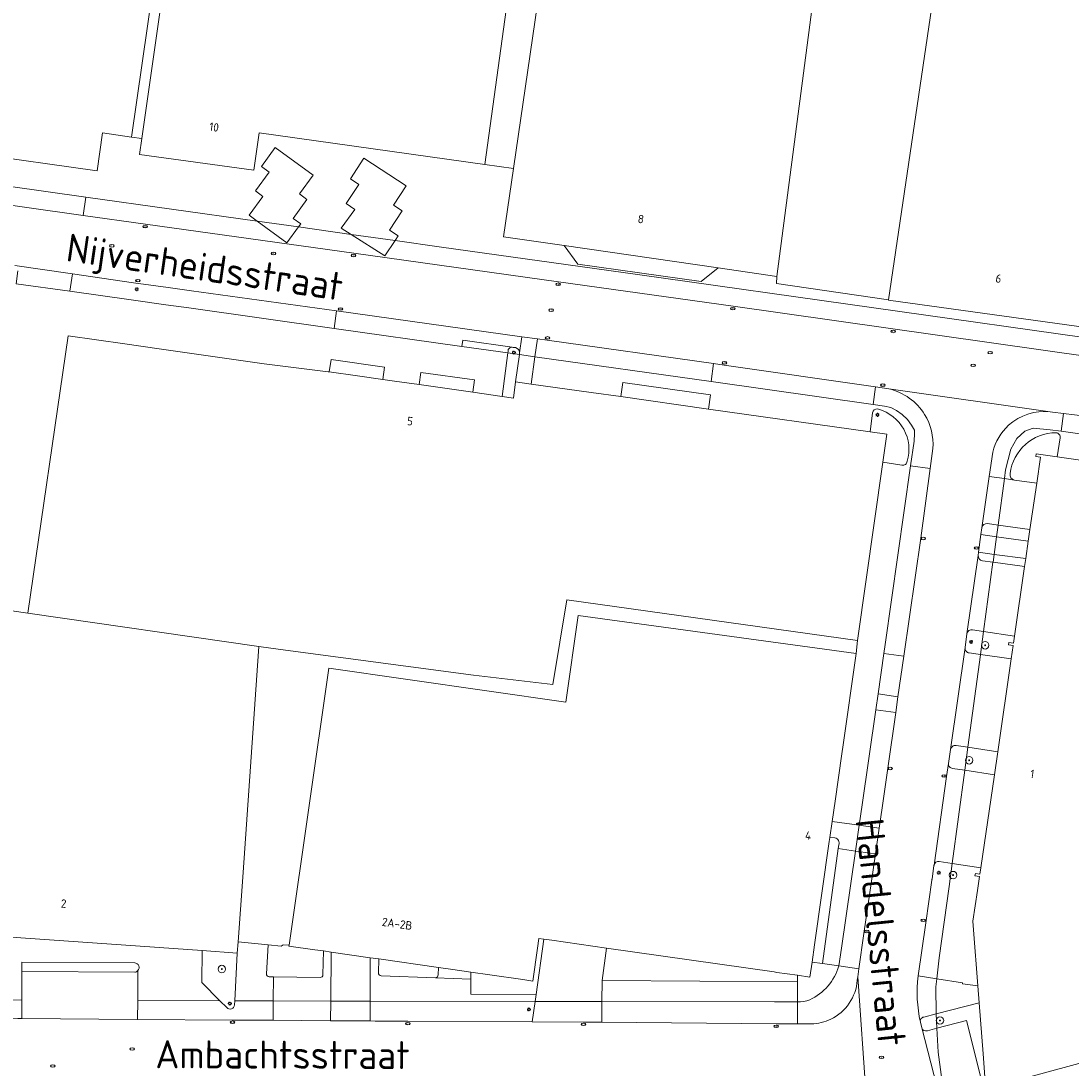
# Model space of a CAD drawing. Header units: metres. Extents: x 92650 to 117222, y 425801 to 461092.
# Tile 92 of 146: x 115638 to 115750, y 426248 to 426360. Entities that reach past the tile are written whole.
import ezdxf
from ezdxf.enums import TextEntityAlignment as Align

# ---------------------------------------------------------------- set-up
doc = ezdxf.new("R2010")
doc.units = ezdxf.units.M
doc.layers.get('0').update_dxf_attribs({"color": 253, "linetype": 'CONTINUOUS', "lineweight": 15})
for name, color, linetype, lineweight in [('B-WE-GR-BEPLANTING_CULTUUR_BODEMBEDEKKER-GV', 253, 'CONTINUOUS', 15), ('B-WE-GR-BEPLANTING_CULTUUR_HEESTERS-GV', 253, 'CONTINUOUS', 15), ('B-WE-GR-BOOM-S', 253, 'CONTINUOUS', 15), ('B-WE-IE-MEUBILAIR-S', 253, 'CONTINUOUS', 15), ('B-WE-OG-BEBOUWING-GV', 253, 'CONTINUOUS', 15), ('B-WE-OG-BEBOUWING-T18', 253, 'CONTINUOUS', 15), ('B-WE-OG-BEBOUWING_LUIFEL-GV', 253, 'CONTINUOUS', 15), ('B-WE-OG-TERREIN_ERF-GV', 253, 'CONTINUOUS', 15), ('B-WE-OG-TOPOGRAFIE-T18', 7, 'CONTINUOUS', 15), ('B-WE-VH-HALFVERHARDING_GRIND-GV', 253, 'CONTINUOUS', 15), ('B-WE-VH-OPENVERHARDING_BETONSTRAATSTEEN-GV', 253, 'CONTINUOUS', 15), ('B-WE-VH-OPENVERHARDING_TEGEL-GV', 253, 'CONTINUOUS', 15)]:
    doc.layers.add(name, color=color, linetype=linetype, lineweight=lineweight)
doc.styles.add('NLCS-ISO', font='NLCS-ISO.ttf')
doc.styles.add('NLCS-ISO-M200-T18', font='NLCS-ISO.ttf', dxfattribs={"height": 0.36})

# ---------------------------------------------------------------- blocks, each defined once
blk = doc.blocks.new('SIE-MEUBILAIR_PAAL_LICHTMAST-SO')
for points in [[(-0.62, 0), (-1, 0)], [(-0.71, 0.71), (-0.44, 0.44)], [(0, 1), (0, 0.62)], [(0.44, 0.44), (0.71, 0.71)], [(1, 0), (0.62, 0)], [(-0.71, -0.71), (-0.44, -0.44)], [(0, -0.62), (0, -1)], [(0.44, -0.44), (0.71, -0.71)]]:
    blk.add_lwpolyline(points)
blk.add_circle((0, 0), 0.5)
blk = doc.blocks.new('SIE-MEUBILAIR_PUT_KOLK-SO')
blk.add_ellipse((0, 0), major_axis=(1.25, 0), ratio=0.54)
at = {"style": 'NLCS-ISO'}
blk.add_text('klk', height=0.75, dxfattribs=at).set_placement((0.03, 0), align=Align.MIDDLE_CENTER)
blk = doc.blocks.new('SIE-MEUBILAIR_PUT_RIOOLPUT-SO')
blk.add_ellipse((0, 0), major_axis=(1.25, 0), ratio=0.54)
at = {"style": 'NLCS-ISO'}
blk.add_text('ri', height=0.75, dxfattribs=at).set_placement((-0.04, 0.07), align=Align.MIDDLE_CENTER)
blk = doc.blocks.new('SGR-BOOM_GBKN-SO')
at = {"linetype": 'ByBlock', "lineweight": 18}
h = blk.add_hatch(color=0, dxfattribs=at)
h.dxf.hatch_style = 1
edge = h.paths.add_edge_path()
edge.add_arc((0, 0), 0.25, 0, 360)
at = {"color": 0, "linetype": 'ByBlock', "lineweight": 18}
for radius in [2, 0.25]:
    blk.add_circle((0, 0), radius, dxfattribs=at)
at = {"color": 0, "linetype": 'ByBlock', "lineweight": 18, "style": 'NLCS-ISO'}
blk.add_attdef('SOORT', (2.5, 0), '', height=1.5, dxfattribs=at)

msp = doc.modelspace()

# ---------------------------------------------------------------- linework, layer by layer
at = {"layer": 'B-WE-GR-BEPLANTING_CULTUUR_BODEMBEDEKKER-GV', "transparency": 33554687, "flags": 128}
for points in [[(115690.06, 426325.12), (115690.039, 426324.966), (115691.275, 426324.791), (115691.299, 426324.967)], [(115690.862, 426325.535), (115690.734, 426325.543), (115690.606, 426325.551)], [(115729.021, 426318.541), (115728.771, 426316.52), (115730.56, 426316.267), (115730.138, 426313.276)], [(115729.68, 426318.936), (115729.596, 426318.976)], [(115744.213, 426311.366), (115746.596, 426311.041), (115746.999, 426313.822), (115746.51, 426313.893), (115746.549, 426314.16), (115748.79, 426313.84), (115749.114, 426315.883)], [(115730.138, 426313.276), (115732.172, 426312.953)], [(115739.135, 426294.932), (115738.931, 426293.44)], [(115740.921, 426295.165), (115739.739, 426295.344)], [(115739.383, 426292.878), (115740.592, 426292.702)], [(115737.372, 426282.537), (115737.166, 426281.05)], [(115737.602, 426280.519), (115738.905, 426280.324), (115739.238, 426282.776), (115737.967, 426282.965)], [(115738.905, 426280.324), (115742.072, 426279.849), (115742.428, 426282.301), (115739.238, 426282.776)], [(115660.816, 426255.216), (115660.838, 426255.651), (115661.103, 426260.763), (115657.358, 426261.026), (115657.297, 426257.607), (115659.253, 426255.657), (115659.98, 426254.932)], [(115735.924, 426252.718), (115739.073, 426253.535), (115740.878, 426246.464), (115741.134, 426246.525), (115740.863, 426250), (115740.438, 426255.448), (115735.861, 426254.271)], [(115735.924, 426252.718), (115735.861, 426254.271), (115734.509, 426253.924)], [(115734.153, 426253.377), (115734.297, 426252.765)], [(115734.904, 426252.453), (115735.924, 426252.718)]]:
    msp.add_lwpolyline(points, dxfattribs=at)
at = {"layer": 'B-WE-GR-BEPLANTING_CULTUUR_BODEMBEDEKKER-GV', "transparency": 33554687}
for points in [[(115690.606, 426325.551, 0.5597133), (115690.06, 426325.12)], [(115691.299, 426324.967, 0.3511149), (115690.862, 426325.535)], [(115729.596, 426318.976, 0.4019429), (115729.021, 426318.541)], [(115732.744, 426313.378, 0.4203115), (115729.68, 426318.936)], [(115748.673, 426316.43, 0.3806864), (115743.761, 426312.064)], [(115749.114, 426315.883, 0.4412123), (115748.673, 426316.43)], [(115732.172, 426312.953, 0.4485037), (115732.744, 426313.378)], [(115743.761, 426312.064, 0.410263), (115744.213, 426311.366)], [(115739.739, 426295.344, 0.3975756), (115739.135, 426294.932)], [(115738.931, 426293.44, 0.4261561), (115739.383, 426292.878)], [(115737.967, 426282.965, 0.4195056), (115737.372, 426282.537)], [(115737.166, 426281.05, 0.4414767), (115737.602, 426280.519)], [(115659.98, 426254.932, 0.6504252), (115660.816, 426255.216)], [(115734.509, 426253.924, 0.0925583), (115734.348, 426253.849)], [(115734.348, 426253.849, 0.2846938), (115734.153, 426253.377)], [(115734.297, 426252.765, 0.4122873), (115734.904, 426252.453)]]:
    msp.add_lwpolyline(points, format="xyb", dxfattribs=at)
at = {"layer": 'B-WE-GR-BEPLANTING_CULTUUR_BODEMBEDEKKER-GV', "transparency": 33554687, "flags": 128}
msp.add_lwpolyline([(115743.618, 426293.992), (115744.112, 426293.92), (115744.22, 426294.667), (115740.921, 426295.165), (115740.592, 426292.702), (115743.867, 426292.225), (115744.074, 426293.653), (115743.579, 426293.725)], close=True, dxfattribs=at)
at = {"layer": 'B-WE-GR-BEPLANTING_CULTUUR_HEESTERS-GV', "transparency": 33554687, "flags": 128}
msp.add_lwpolyline([(115690.626, 426320.142), (115690.871, 426321.878), (115691.275, 426324.791), (115690.039, 426324.966), (115689.414, 426320.314)], close=True, dxfattribs=at)
msp.add_lwpolyline([(115650.134, 426259.719), (115638.075, 426259.799), (115638.075, 426258.799), (115650.139, 426258.715)], dxfattribs=at)
at = {"layer": 'B-WE-GR-BEPLANTING_CULTUUR_HEESTERS-GV', "transparency": 33554687}
for points in [[(115650.481, 426258.885, 0.6223282), (115650.134, 426259.719)], [(115650.139, 426258.715, 0.1990622), (115650.481, 426258.885)]]:
    msp.add_lwpolyline(points, format="xyb", dxfattribs=at)
at = {"layer": 'B-WE-OG-BEBOUWING-GV', "transparency": 33554687, "flags": 128}
for points in [[(115608.161, 426349.184), (115611.262, 426348.749), (115618.746, 426347.699), (115618.943, 426349.066), (115623.932, 426348.348), (115623.818, 426347.558), (115626.594, 426347.172), (115630.83, 426346.582), (115632.921, 426346.291), (115646.128, 426344.454), (115646.682, 426348.498), (115649.797, 426348.049), (115655.543, 426387.907), (115604.35, 426395.187), (115603.928, 426395.247), (115597.675, 426350.661)], [(115687.568, 426345.127), (115692.444, 426380.557), (115656.278, 426385.61), (115650.901, 426347.894), (115650.659, 426346.199), (115662.879, 426344.503), (115663.445, 426348.512)], [(115696.046, 426336.443), (115712.515, 426334.053), (115718.811, 426333.139), (115724.622, 426377.517), (115711.011, 426379.502), (115710.973, 426379.241), (115710.655, 426379.287), (115704.444, 426380.189), (115696.004, 426381.415), (115690.651, 426344.702), (115689.583, 426337.381)], [(115754.195, 426327.349), (115759.971, 426366.873), (115749.399, 426368.408), (115749.729, 426371.211), (115743.537, 426372.089), (115743.144, 426369.317), (115736.596, 426370.267), (115730.734, 426330.63), (115730.731, 426330.608)], [(115690.626, 426320.142), (115689.414, 426320.314), (115686.281, 426320.759), (115680.56, 426321.572), (115677.922, 426321.947), (115676.661, 426322.126), (115673.953, 426322.511), (115670.94, 426322.94), (115670.818, 426322.957), (115663.995, 426323.79), (115652.757, 426325.402), (115649.067, 426325.931), (115643.03, 426326.797), (115638.713, 426297.135), (115663.418, 426293.559), (115665.727, 426293.249), (115686.354, 426290.484), (115694.847, 426289.508), (115696.342, 426298.562), (115727.448, 426294.205), (115730.138, 426313.276), (115730.56, 426316.267), (115728.771, 426316.52), (115711.507, 426318.961), (115702.109, 426320.29), (115698.944, 426320.737), (115692.532, 426321.643), (115690.871, 426321.878)], [(115697.563, 426296.866), (115696.239, 426287.616), (115670.893, 426291.247), (115666.649, 426261.614), (115666.635, 426261.515), (115669.398, 426261.119), (115670.307, 426260.989), (115671.149, 426260.869), (115675.307, 426260.273), (115676.249, 426260.138), (115682.62, 426259.226), (115683.915, 426259.041), (115686.096, 426258.728), (115688.116, 426258.438), (115691.643, 426257.925), (115692.714, 426257.769), (115693.195, 426261.287), (115693.339, 426262.34), (115693.904, 426262.259), (115694.755, 426262.138), (115700.607, 426261.302), (115718.509, 426258.745), (115718.815, 426258.701), (115721.009, 426258.394), (115722.35, 426258.206), (115722.577, 426259.796), (115722.844, 426261.663), (115724.419, 426272.695), (115724.482, 426273.133), (115724.727, 426274.851), (115725.038, 426277.025), (115725.758, 426282.063), (115725.9, 426283.059), (115727.295, 426292.826)]]:
    msp.add_lwpolyline(points, close=True, dxfattribs=at)
for points in [[(115755.002, 426312.952), (115748.79, 426313.84), (115746.549, 426314.16), (115746.51, 426313.893), (115746.999, 426313.822), (115746.596, 426311.041), (115745.875, 426306.071), (115745.696, 426304.839), (115745.424, 426302.967), (115745.303, 426302.131), (115744.22, 426294.667), (115744.112, 426293.92), (115743.618, 426293.992), (115743.579, 426293.725), (115744.074, 426293.653), (115743.867, 426292.225), (115742.428, 426282.301), (115742.072, 426279.849), (115740.627, 426269.884), (115740.529, 426269.209), (115740.034, 426269.281), (115739.995, 426269.014), (115740.494, 426268.956), (115740.263, 426267.447), (115739.759, 426264.162), (115739.83, 426263.256), (115740.297, 426257.266), (115740.438, 426255.448), (115740.863, 426250), (115741.134, 426246.525)], [(115638.713, 426297.135), (115626.937, 426298.84), (115626.928, 426298.779), (115626.655, 426294.542), (115624.506, 426264.652), (115624.412, 426263.338), (115625.208, 426263.282), (115628.208, 426263.072), (115657.358, 426261.026), (115661.103, 426260.763), (115661.201, 426261.968), (115661.686, 426268.878), (115663.418, 426293.559)], [(115743.207, 426246.797), (115754.919, 426250)]]:
    msp.add_lwpolyline(points, dxfattribs=at)
at = {"layer": 'B-WE-OG-BEBOUWING_LUIFEL-GV', "transparency": 33554687, "flags": 128}
for points in [[(115670.94, 426322.94), (115673.953, 426322.511), (115676.661, 426322.126), (115676.849, 426323.444), (115671.128, 426324.258)], [(115686.281, 426320.759), (115686.469, 426322.077), (115680.748, 426322.891), (115680.56, 426321.572)], [(115711.507, 426318.961), (115711.72, 426320.467), (115702.322, 426321.795), (115702.109, 426320.29)]]:
    msp.add_lwpolyline(points, close=True, dxfattribs=at)
at = {"layer": 'B-WE-OG-TERREIN_ERF-GV', "transparency": 33554687, "flags": 128}
for points in [[(115597.675, 426350.661), (115603.928, 426395.247), (115604.35, 426395.187), (115655.543, 426387.907), (115649.797, 426348.049)], [(115650.901, 426347.894), (115656.278, 426385.61), (115692.444, 426380.557), (115687.568, 426345.127)], [(115690.651, 426344.702), (115696.004, 426381.415), (115704.444, 426380.189), (115710.655, 426379.287), (115710.973, 426379.241), (115711.011, 426379.502), (115724.622, 426377.517), (115718.811, 426333.139)], [(115730.734, 426330.63), (115736.596, 426370.267), (115743.144, 426369.317), (115743.537, 426372.089), (115749.729, 426371.211), (115749.399, 426368.408), (115759.971, 426366.873), (115754.195, 426327.349)], [(115754.195, 426327.349), (115730.731, 426330.608), (115730.734, 426330.63), (115718.76, 426332.402), (115718.811, 426333.139), (115712.515, 426334.053), (115710.724, 426332.591), (115697.51, 426334.453), (115696.046, 426336.443), (115689.583, 426337.381), (115690.651, 426344.702), (115687.568, 426345.127), (115663.445, 426348.512), (115662.879, 426344.503), (115650.659, 426346.199), (115650.901, 426347.894), (115649.797, 426348.049), (115646.682, 426348.498), (115646.128, 426344.454), (115632.921, 426346.291)], [(115663.243, 426339.058), (115667.648, 426338.441), (115667.89, 426338.773), (115667.081, 426339.361), (115668.55, 426341.384), (115667.741, 426341.971), (115669.21, 426343.994), (115665.164, 426346.932), (115663.695, 426344.91)], [(115632.525, 426343.363), (115644.902, 426341.628), (115663.243, 426339.058), (115662.375, 426339.689), (115663.844, 426341.712), (115663.035, 426342.299), (115664.504, 426344.322), (115663.695, 426344.91)], [(115667.648, 426338.441), (115673.28, 426337.652)], [(115677.979, 426336.993), (115682.948, 426336.297), (115703.907, 426333.352), (115754.44, 426326.238), (115828.069, 426315.873), (115828.545, 426319.422), (115833.479, 426318.761), (115833.636, 426319.991), (115832.388, 426320.248)], [(115626.937, 426298.84), (115638.713, 426297.135), (115643.03, 426326.797), (115649.067, 426325.931), (115652.757, 426325.402), (115663.995, 426323.79), (115670.818, 426322.957), (115670.94, 426322.94), (115673.953, 426322.511), (115676.661, 426322.126), (115677.922, 426321.947), (115680.56, 426321.572), (115686.281, 426320.759), (115689.414, 426320.314), (115690.039, 426324.966), (115685.119, 426325.66), (115671.467, 426327.586), (115655.927, 426329.778), (115653.451, 426330.127), (115649.745, 426330.65), (115643.206, 426331.56), (115637.451, 426332.36)], [(115692.938, 426324.556), (115692.532, 426321.643), (115698.944, 426320.737), (115702.109, 426320.29), (115711.507, 426318.961), (115728.771, 426316.52), (115729.021, 426318.541)], [(115727.295, 426292.826), (115725.9, 426283.059), (115725.758, 426282.063), (115725.038, 426277.025), (115724.727, 426274.851), (115727.621, 426274.438), (115727.623, 426274.438), (115727.932, 426276.611), (115729.386, 426286.804), (115729.627, 426288.494), (115730.244, 426292.825), (115730.38, 426293.78), (115733.102, 426312.872), (115733.479, 426315.516), (115733.543, 426316.364), (115733.511, 426316.718), (115733.213, 426317.245), (115732.786, 426317.835), (115732.212, 426318.384), (115731.603, 426318.826), (115730.979, 426319.131), (115730.308, 426319.278), (115729.1, 426319.449), (115711.772, 426321.896), (115692.938, 426324.556)], [(115729.596, 426318.976), (115729.68, 426318.936)], [(115732.172, 426312.953), (115730.138, 426313.276), (115727.448, 426294.205)], [(115666.649, 426261.614), (115670.893, 426291.247), (115696.239, 426287.616), (115697.563, 426296.866), (115727.295, 426292.826), (115727.448, 426294.205), (115696.342, 426298.562), (115694.847, 426289.508), (115686.354, 426290.484), (115665.727, 426293.249), (115663.418, 426293.559), (115661.686, 426268.878), (115661.201, 426261.968)], [(115725.024, 426273.083), (115724.482, 426273.133), (115724.419, 426272.695), (115722.844, 426261.663), (115722.577, 426259.796), (115723.679, 426259.639)], [(115725.375, 426271.94), (115725.43, 426272.337)], [(115740.297, 426257.266), (115739.83, 426263.256), (115739.759, 426264.162), (115740.263, 426267.447), (115740.494, 426268.956), (115739.995, 426269.014), (115740.034, 426269.281), (115740.529, 426269.209), (115740.627, 426269.884), (115737.552, 426270.361), (115737.217, 426267.894), (115736.18, 426260.262), (115735.908, 426258.001)], [(115650.481, 426258.885), (115650.458, 426255.691), (115659.253, 426255.657), (115657.297, 426257.607), (115657.358, 426261.026), (115628.208, 426263.072), (115628.164, 426259.36)], [(115664.424, 426261.636), (115661.201, 426261.968), (115661.103, 426260.763), (115660.838, 426255.651), (115664.928, 426255.644)], [(115693.904, 426262.259), (115693.339, 426262.34), (115693.195, 426261.287), (115692.714, 426257.769), (115691.643, 426257.925), (115688.116, 426258.438), (115686.096, 426258.728)], [(115700.607, 426261.302), (115694.755, 426262.138), (115693.904, 426262.259), (115693.058, 426256.333), (115692.953, 426255.592), (115700.099, 426255.58)], [(115666.635, 426261.515), (115666.649, 426261.614), (115666.006, 426261.643), (115665.796, 426261.495), (115664.424, 426261.636), (115664.225, 426258.554)], [(115664.969, 426258.228), (115664.928, 426255.644), (115671.093, 426255.632), (115671.149, 426260.869), (115670.307, 426260.989)], [(115670.267, 426258.445), (115670.307, 426260.989), (115669.398, 426261.119), (115666.635, 426261.515)], [(115671.093, 426255.632), (115675.303, 426255.625), (115675.307, 426260.273), (115671.149, 426260.869)], [(115721.008, 426257.692), (115721.009, 426258.394), (115718.815, 426258.701), (115718.509, 426258.745), (115700.607, 426261.302), (115700.119, 426257.845)], [(115627.989, 426255.775), (115638.076, 426255.734), (115638.075, 426258.799), (115638.075, 426259.799), (115650.134, 426259.719)], [(115676.249, 426260.138), (115675.307, 426260.273)], [(115682.62, 426259.226), (115676.249, 426260.138), (115676.196, 426258.655)], [(115722.577, 426259.796), (115722.35, 426258.206), (115721.009, 426258.394)], [(115682.31, 426258.134), (115686.092, 426257.975), (115686.096, 426258.728)], [(115682.591, 426258.423), (115682.62, 426259.226)], [(115686.096, 426258.728), (115683.915, 426259.041), (115682.62, 426259.226)], [(115664.969, 426258.228), (115664.52, 426258.235)], [(115669.963, 426258.15), (115664.969, 426258.228)], [(115676.484, 426258.345), (115682.31, 426258.134)], [(115693.058, 426256.333), (115686.085, 426256.364), (115686.092, 426257.975)], [(115675.303, 426255.625), (115692.953, 426255.592)]]:
    msp.add_lwpolyline(points, dxfattribs=at)
for points in [[(115674.655, 426345.806), (115673.2, 426343.585), (115674.091, 426343.001), (115672.738, 426340.937), (115673.671, 426340.325), (115672.22, 426338.326), (115673.28, 426337.652), (115677.979, 426336.993), (115678.31, 426337.498), (115677.381, 426338.108), (115678.737, 426340.177), (115677.818, 426340.779), (115679.173, 426342.846)], [(115725.435, 426259.388), (115725.715, 426261.285), (115727.222, 426271.685), (115725.375, 426271.94), (115723.679, 426259.639)], [(115718.558, 426255.546), (115721.004, 426255.541), (115721.008, 426257.692), (115700.119, 426257.845), (115700.099, 426255.58)], [(115740.438, 426255.448), (115740.297, 426257.266), (115738.654, 426257.469), (115738.669, 426257.575), (115735.908, 426258.001), (115735.807, 426257.158), (115735.861, 426254.271)]]:
    msp.add_lwpolyline(points, close=True, dxfattribs=at)
at = {"layer": 'B-WE-OG-TERREIN_ERF-GV', "transparency": 33554687}
for points in [[(115729.021, 426318.541, -0.4019429), (115729.596, 426318.976)], [(115729.68, 426318.936, -0.4203115), (115732.744, 426313.378)], [(115732.744, 426313.378, -0.4485037), (115732.172, 426312.953)], [(115725.43, 426272.337, 0.4510425), (115725.024, 426273.083)], [(115650.134, 426259.719, -0.6223282), (115650.481, 426258.885)], [(115664.225, 426258.554, 0.4299472), (115664.52, 426258.235)], [(115669.963, 426258.15, 0.4123366), (115670.267, 426258.445)], [(115676.196, 426258.655, 0.4146479), (115676.484, 426258.345)], [(115682.591, 426258.423, -0.3894963), (115682.31, 426258.134)], [(115722.319, 426255.764, 0.2163217), (115725.435, 426259.388)], [(115721.004, 426255.541, 0.1011966), (115722.319, 426255.764)]]:
    msp.add_lwpolyline(points, format="xyb", dxfattribs=at)
at = {"layer": 'B-WE-VH-HALFVERHARDING_GRIND-GV', "transparency": 33554687, "flags": 128}
for points in [[(115740.73, 426306.27), (115740.633, 426305.526), (115742.301, 426305.3), (115742.468, 426306.554), (115741.345, 426306.713)], [(115742.301, 426305.3), (115745.696, 426304.839), (115745.875, 426306.071), (115742.468, 426306.554)], [(115740.387, 426303.642), (115740.344, 426303.308)], [(115742.05, 426303.419), (115740.387, 426303.642)], [(115740.787, 426302.734), (115741.912, 426302.584), (115741.928, 426302.582), (115741.939, 426302.581)]]:
    msp.add_lwpolyline(points, dxfattribs=at)
at = {"layer": 'B-WE-VH-HALFVERHARDING_GRIND-GV', "transparency": 33554687}
for points in [[(115741.345, 426306.713, 0.3892677), (115740.73, 426306.27)], [(115740.344, 426303.308, 0.4060716), (115740.787, 426302.734)]]:
    msp.add_lwpolyline(points, format="xyb", dxfattribs=at)
at = {"layer": 'B-WE-VH-HALFVERHARDING_GRIND-GV', "transparency": 33554687, "flags": 128}
msp.add_lwpolyline([(115745.303, 426302.131), (115745.424, 426302.967), (115742.05, 426303.419), (115741.939, 426302.581)], close=True, dxfattribs=at)
at = {"layer": 'B-WE-VH-OPENVERHARDING_BETONSTRAATSTEEN-GV', "transparency": 33554687, "flags": 128}
for points in [[(115644.902, 426341.628), (115632.525, 426343.363), (115632.331, 426341.937)], [(115827.855, 426314.223), (115814.499, 426315.952), (115794.651, 426318.687), (115772.023, 426321.856), (115752.545, 426324.524), (115714.128, 426329.954), (115695.458, 426332.562), (115673.561, 426335.637), (115651.302, 426338.732), (115644.628, 426339.671), (115631.784, 426341.478), (115630.13, 426341.711), (115629.74, 426341.766), (115629.069, 426341.862)], [(115663.243, 426339.058), (115644.902, 426341.628), (115644.628, 426339.671)], [(115673.28, 426337.652), (115667.648, 426338.441)], [(115828.069, 426315.873), (115754.44, 426326.238), (115703.907, 426333.352), (115682.948, 426336.297), (115677.979, 426336.993)], [(115643.473, 426333.418), (115637.309, 426334.306)], [(115637.646, 426333.763), (115637.451, 426332.36), (115643.206, 426331.56)], [(115671.727, 426329.475), (115656.197, 426331.615), (115653.72, 426331.956), (115650.007, 426332.478), (115643.473, 426333.418), (115643.206, 426331.56), (115649.745, 426330.65), (115653.451, 426330.127), (115655.927, 426329.778), (115671.467, 426327.586)], [(115691.299, 426324.967), (115691.541, 426326.704), (115671.727, 426329.475), (115671.467, 426327.586)], [(115671.467, 426327.586), (115685.119, 426325.66)], [(115685.213, 426326.322), (115685.119, 426325.66), (115690.039, 426324.966), (115690.06, 426325.12)], [(115685.213, 426326.322), (115690.734, 426325.543), (115690.862, 426325.535)], [(115691.541, 426326.704), (115693.205, 426326.473)], [(115712.044, 426323.823), (115694.261, 426326.324), (115693.205, 426326.473), (115692.938, 426324.556), (115711.772, 426321.896)], [(115690.606, 426325.551), (115690.734, 426325.543)], [(115713.175, 426323.664), (115712.044, 426323.823), (115711.772, 426321.896), (115729.1, 426319.449)], [(115713.175, 426323.664), (115729.365, 426321.325), (115730.793, 426321.119)], [(115729.365, 426321.325), (115729.1, 426319.449)], [(115748.053, 426318.654), (115730.793, 426321.119)], [(115729.1, 426319.449), (115730.308, 426319.278), (115730.979, 426319.131), (115731.603, 426318.826), (115732.212, 426318.384), (115732.786, 426317.835), (115733.213, 426317.245), (115733.511, 426316.718), (115733.543, 426316.364), (115733.479, 426315.516), (115733.102, 426312.872)], [(115748.053, 426318.654), (115748.284, 426318.621), (115749.447, 426318.486)], [(115754.174, 426315.882), (115754.446, 426317.846), (115751.829, 426318.208), (115749.447, 426318.486), (115749.226, 426316.589)], [(115743.142, 426311.521), (115743.27, 426312.46), (115743.817, 426314.673), (115744.473, 426315.804), (115745.313, 426316.615), (115746.207, 426316.916), (115748.046, 426316.757)], [(115754.174, 426315.882), (115749.226, 426316.589), (115748.046, 426316.757)], [(115749.114, 426315.883), (115748.79, 426313.84), (115755.002, 426312.952), (115757.745, 426312.56), (115775.643, 426310.003), (115776.088, 426312.754)], [(115735.2, 426312.587), (115735.493, 426314.746)], [(115741.904, 426314.364), (115741.526, 426311.756)], [(115732.378, 426292.522), (115734.19, 426305.15), (115735.2, 426312.587), (115733.102, 426312.872), (115730.38, 426293.78), (115730.244, 426292.825)], [(115743.142, 426311.521), (115741.526, 426311.756), (115740.73, 426306.27)], [(115743.142, 426311.521), (115742.468, 426306.554), (115745.875, 426306.071), (115746.596, 426311.041), (115744.213, 426311.366)], [(115743.142, 426311.521), (115744.213, 426311.366)], [(115741.345, 426306.713), (115742.468, 426306.554)], [(115740.344, 426303.308), (115740.387, 426303.642), (115740.633, 426305.526), (115740.73, 426306.27)], [(115740.344, 426303.308), (115739.135, 426294.932)], [(115739.739, 426295.344), (115740.921, 426295.165), (115741.912, 426302.584), (115740.787, 426302.734)], [(115740.921, 426295.165), (115744.22, 426294.667), (115745.303, 426302.131), (115741.939, 426302.581), (115741.928, 426302.582), (115741.912, 426302.584)], [(115738.931, 426293.44), (115739.135, 426294.932)], [(115738.931, 426293.44), (115737.372, 426282.537)], [(115737.967, 426282.965), (115739.238, 426282.776), (115740.586, 426292.659), (115740.592, 426292.702), (115739.383, 426292.878)], [(115739.238, 426282.776), (115742.428, 426282.301), (115743.867, 426292.225), (115740.592, 426292.702)], [(115729.627, 426288.494), (115729.386, 426286.804)], [(115731.515, 426286.501), (115731.757, 426288.188)], [(115731.515, 426286.501), (115729.386, 426286.804), (115727.932, 426276.611), (115727.623, 426274.438), (115729.747, 426274.131)], [(115731.515, 426286.501), (115730.66, 426280.544), (115730.059, 426276.307), (115729.747, 426274.131), (115729.351, 426271.392)], [(115737.166, 426281.05), (115737.372, 426282.537)], [(115737.166, 426281.05), (115736.95, 426279.669), (115735.618, 426270.186)], [(115736.176, 426270.574), (115737.552, 426270.361), (115738.905, 426280.324), (115737.602, 426280.519)], [(115737.552, 426270.361), (115740.627, 426269.884), (115742.072, 426279.849), (115738.905, 426280.324)], [(115725.43, 426272.337), (115725.375, 426271.94), (115727.222, 426271.685), (115727.621, 426274.438), (115724.727, 426274.851), (115724.482, 426273.133), (115725.024, 426273.083)], [(115727.582, 426259.081), (115728.12, 426262.872), (115729.351, 426271.392), (115727.222, 426271.685), (115725.715, 426261.285), (115725.435, 426259.388)], [(115735.618, 426270.186), (115735.609, 426270.123), (115735.406, 426268.676)], [(115735.908, 426258.001), (115736.18, 426260.262), (115737.217, 426267.894), (115737.552, 426270.361)], [(115734.733, 426264.013), (115735.39, 426268.562)], [(115734.733, 426264.013), (115733.915, 426258.315)], [(115650.139, 426258.715), (115638.075, 426258.799), (115638.076, 426255.734), (115638.076, 426253.766), (115650.443, 426253.677)], [(115650.458, 426255.691), (115650.481, 426258.885)], [(115727.459, 426258.214), (115727.582, 426259.081), (115725.435, 426259.388)], [(115728.342, 426245.465), (115727.459, 426258.214), (115727.409, 426257.861)], [(115735.908, 426258.001), (115733.915, 426258.315)], [(115734.509, 426253.924), (115735.861, 426254.271), (115735.807, 426257.158), (115735.908, 426258.001)], [(115638.076, 426255.734), (115627.989, 426255.775), (115627.974, 426253.838), (115637.626, 426253.769), (115638.076, 426253.766)], [(115659.98, 426254.932), (115659.253, 426255.657), (115650.458, 426255.691), (115650.443, 426253.677), (115660.584, 426253.604)], [(115664.928, 426255.644), (115660.838, 426255.651), (115660.816, 426255.216)], [(115671.093, 426255.632), (115664.928, 426255.644), (115664.929, 426253.573), (115671.085, 426253.529)], [(115692.953, 426255.592), (115675.303, 426255.625)], [(115721.004, 426255.541), (115718.558, 426255.546), (115700.099, 426255.58)], [(115721.004, 426255.541), (115721, 426253.192), (115722.487, 426253.199)], [(115660.584, 426253.604), (115664.929, 426253.573)], [(115675.301, 426253.5), (115675.864, 426253.496), (115679.33, 426253.471), (115692.642, 426253.412)], [(115700.08, 426253.368), (115718.733, 426253.181), (115721, 426253.192)], [(115734.297, 426252.765), (115734.153, 426253.377)], [(115734.297, 426252.765), (115736.246, 426245.264)], [(115736.684, 426245.378), (115740.651, 426246.409), (115740.878, 426246.464), (115739.073, 426253.535), (115735.924, 426252.718), (115736.063, 426250.168)], [(115735.924, 426252.718), (115734.904, 426252.453)], [(115736.684, 426245.378), (115736.063, 426250.168)]]:
    msp.add_lwpolyline(points, dxfattribs=at)
for points in [[(115667.648, 426338.441), (115663.243, 426339.058), (115666.42, 426336.751)], [(115673.28, 426337.652), (115676.901, 426335.347), (115677.979, 426336.993)], [(115730.244, 426292.825), (115729.627, 426288.494), (115731.757, 426288.188), (115732.378, 426292.522)], [(115671.093, 426255.632), (115671.085, 426253.529), (115675.301, 426253.5), (115675.303, 426255.625)], [(115700.08, 426253.368), (115700.099, 426255.58), (115692.953, 426255.592), (115692.642, 426253.412), (115698.121, 426253.387)]]:
    msp.add_lwpolyline(points, close=True, dxfattribs=at)
at = {"layer": 'B-WE-VH-OPENVERHARDING_BETONSTRAATSTEEN-GV', "transparency": 33554687}
for points in [[(115690.06, 426325.12, -0.5597133), (115690.606, 426325.551)], [(115690.862, 426325.535, -0.3511149), (115691.299, 426324.967)], [(115730.793, 426321.119, -0.2010512), (115734.607, 426318.389)], [(115734.607, 426318.389, -0.1583095), (115735.493, 426314.746)], [(115743.584, 426317.225, -0.2186558), (115748.053, 426318.654)], [(115743.584, 426317.225, 0.1508934), (115741.904, 426314.364)], [(115743.761, 426312.064, -0.3806864), (115748.673, 426316.43)], [(115748.673, 426316.43, -0.4412123), (115749.114, 426315.883)], [(115744.213, 426311.366, -0.410263), (115743.761, 426312.064)], [(115740.73, 426306.27, -0.3892677), (115741.345, 426306.713)], [(115740.787, 426302.734, -0.4060716), (115740.344, 426303.308)], [(115739.135, 426294.932, -0.3975756), (115739.739, 426295.344)], [(115739.383, 426292.878, -0.4261561), (115738.931, 426293.44)], [(115737.372, 426282.537, -0.4195056), (115737.967, 426282.965)], [(115737.602, 426280.519, -0.4414767), (115737.166, 426281.05)], [(115725.024, 426273.083, -0.4510425), (115725.43, 426272.337)], [(115735.618, 426270.186, -0.3975424), (115736.176, 426270.574)], [(115735.406, 426268.676, 0.0712386), (115735.39, 426268.562)], [(115650.481, 426258.885, -0.1990622), (115650.139, 426258.715)], [(115725.435, 426259.388, -0.2163217), (115722.319, 426255.764)], [(115727.409, 426257.861, -0.2677407), (115724.572, 426253.698)], [(115733.915, 426258.315, 0.0830319), (115734.153, 426253.377)], [(115660.816, 426255.216, -0.6504252), (115659.98, 426254.932)], [(115722.319, 426255.764, -0.1011966), (115721.004, 426255.541)], [(115734.348, 426253.849, -0.0925583), (115734.509, 426253.924)], [(115724.572, 426253.698, -0.1073877), (115722.487, 426253.199)], [(115734.153, 426253.377, -0.2846938), (115734.348, 426253.849)], [(115734.904, 426252.453, -0.4122873), (115734.297, 426252.765)]]:
    msp.add_lwpolyline(points, format="xyb", dxfattribs=at)
at = {"layer": 'B-WE-VH-OPENVERHARDING_TEGEL-GV', "transparency": 33554687, "flags": 128}
for points in [[(115712.515, 426334.053), (115696.046, 426336.443), (115697.51, 426334.453), (115710.724, 426332.591)], [(115690.871, 426321.878), (115692.532, 426321.643), (115692.938, 426324.556), (115691.275, 426324.791)], [(115740.633, 426305.526), (115740.387, 426303.642), (115742.05, 426303.419), (115742.301, 426305.3)], [(115727.621, 426274.438), (115727.222, 426271.685), (115729.351, 426271.392), (115729.747, 426274.131), (115727.623, 426274.438)]]:
    msp.add_lwpolyline(points, close=True, dxfattribs=at)
for points in [[(115692.938, 426324.556), (115693.205, 426326.473), (115691.541, 426326.704), (115691.299, 426324.967), (115691.275, 426324.791)], [(115742.05, 426303.419), (115745.424, 426302.967), (115745.696, 426304.839), (115742.301, 426305.3)]]:
    msp.add_lwpolyline(points, dxfattribs=at)

# ---------------------------------------------------------------- block references
at = {"layer": 'B-WE-GR-BOOM-S', "transparency": 33554687, "xscale": 0.2, "yscale": 0.2, "zscale": 0.2}
for p in [(115741.082, 426293.692), (115739.373, 426281.392), (115737.648, 426269.107), (115659.451, 426259.055), (115736.253, 426253.552)]:
    msp.add_blockref('SGR-BOOM_GBKN-SO', p, dxfattribs=at)
at = {"layer": 'B-WE-IE-MEUBILAIR-S', "transparency": 33554687, "xscale": 0.2, "yscale": 0.2, "zscale": 0.2}
for name, p in [('SIE-MEUBILAIR_PUT_KOLK-SO', (115651.268, 426338.484)), ('SIE-MEUBILAIR_PUT_RIOOLPUT-SO', (115647.674, 426336.427)), ('SIE-MEUBILAIR_PUT_RIOOLPUT-SO', (115664.97, 426335.6)), ('SIE-MEUBILAIR_PUT_KOLK-SO', (115673.526, 426335.389)), ('SIE-MEUBILAIR_PUT_KOLK-SO', (115650.485, 426332.7)), ('SIE-MEUBILAIR_PAAL_LICHTMAST-SO', (115650.354, 426331.784)), ('SIE-MEUBILAIR_PUT_KOLK-SO', (115695.424, 426332.314)), ('SIE-MEUBILAIR_PUT_KOLK-SO', (115672.138, 426329.671)), ('SIE-MEUBILAIR_PUT_RIOOLPUT-SO', (115694.67, 426329.542)), ('SIE-MEUBILAIR_PUT_KOLK-SO', (115714.093, 426329.707)), ('SIE-MEUBILAIR_PUT_KOLK-SO', (115731.261, 426327.267)), ('SIE-MEUBILAIR_PUT_KOLK-SO', (115694.296, 426326.572)), ('SIE-MEUBILAIR_PAAL_LICHTMAST-SO', (115690.684, 426325.007)), ('SIE-MEUBILAIR_PUT_RIOOLPUT-SO', (115741.63, 426324.993)), ('SIE-MEUBILAIR_PUT_KOLK-SO', (115713.21, 426323.911)), ('SIE-MEUBILAIR_PUT_RIOOLPUT-SO', (115739.813, 426323.636)), ('SIE-MEUBILAIR_PUT_KOLK-SO', (115730.15, 426321.517)), ('SIE-MEUBILAIR_PAAL_LICHTMAST-SO', (115729.557, 426318.344)), ('SIE-MEUBILAIR_PUT_KOLK-SO', (115734.438, 426305.114)), ('SIE-MEUBILAIR_PUT_KOLK-SO', (115740.168, 426304.1)), ('SIE-MEUBILAIR_PAAL_LICHTMAST-SO', (115739.573, 426294.044)), ('SIE-MEUBILAIR_PUT_KOLK-SO', (115730.908, 426280.508)), ('SIE-MEUBILAIR_PUT_KOLK-SO', (115736.702, 426279.705)), ('SIE-MEUBILAIR_PAAL_LICHTMAST-SO', (115736.131, 426269.359)), ('SIE-MEUBILAIR_PUT_KOLK-SO', (115734.47, 426264.273)), ('SIE-MEUBILAIR_PUT_KOLK-SO', (115728.434, 426263.074)), ('SIE-MEUBILAIR_PAAL_LICHTMAST-SO', (115660.31, 426255.361)), ('SIE-MEUBILAIR_PAAL_LICHTMAST-SO', (115692.295, 426254.736)), ('SIE-MEUBILAIR_PUT_KOLK-SO', (115660.603, 426253.368)), ('SIE-MEUBILAIR_PUT_KOLK-SO', (115679.329, 426253.221)), ('SIE-MEUBILAIR_PUT_KOLK-SO', (115698.12, 426253.137)), ('SIE-MEUBILAIR_PUT_KOLK-SO', (115718.731, 426252.932)), ('SIE-MEUBILAIR_PUT_RIOOLPUT-SO', (115649.87, 426250.51)), ('SIE-MEUBILAIR_PUT_RIOOLPUT-SO', (115729.999, 426249.609)), ('SIE-MEUBILAIR_PUT_RIOOLPUT-SO', (115641.379, 426248.691))]:
    msp.add_blockref(name, p, dxfattribs=at)

# ---------------------------------------------------------------- texts
at = {"layer": 'B-WE-OG-BEBOUWING-T18', "transparency": 33554687, "style": 'NLCS-ISO-M200-T18'}
for s, rotation, p in [('10', 352, (115658.625, 426349.125)), ('8', 351.7, (115704.267, 426339.292)), ('6', 351.7, (115742.513, 426332.929)), ('5', 352.4, (115679.59, 426317.668)), ('1', 352.4, (115746.12, 426279.929)), ('4', 352.3, (115722.162, 426273.35)), ('2', 355.9, (115642.538, 426266.061)), ('2A-2B', 351.9, (115678.2, 426263.9))]:
    msp.add_text(s, height=0.9, rotation=rotation, dxfattribs=at).set_placement(p, align=Align.MIDDLE)
at = {"layer": 'B-WE-OG-TOPOGRAFIE-T18', "transparency": 33554687, "style": 'NLCS-ISO-M200-T18'}
for s, rotation, p in [('Nijverheidsstraat', 351.8, (115657.567, 426333.712)), ('Handelsstraat', 275.8, (115729.941, 426263.016)), ('Ambachtsstraat', 359.8, (115665.949, 426249.9))]:
    msp.add_text(s, height=3, rotation=rotation, dxfattribs=at).set_placement(p, align=Align.MIDDLE)

doc.saveas('drawing.dxf')
